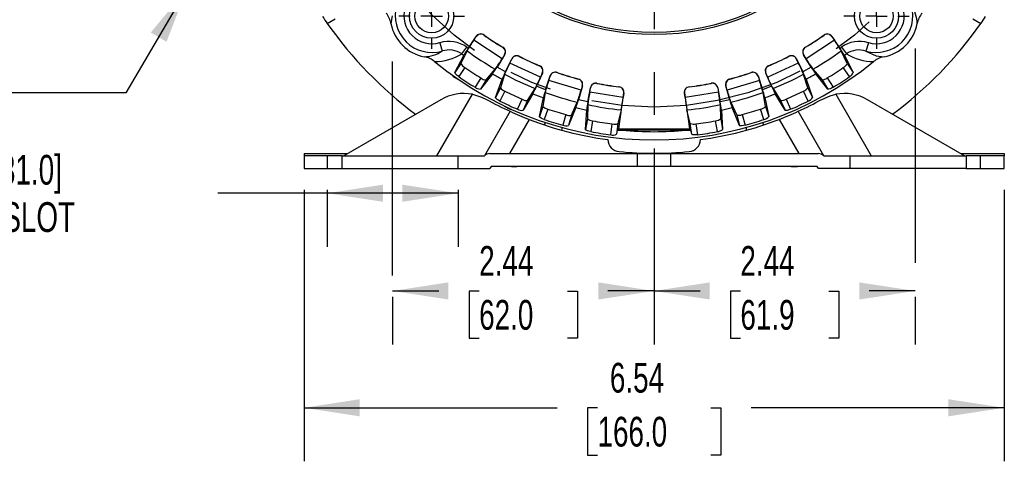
# Model space of a CAD drawing. Header units: inches. Extents: x 0 to 44, y 0 to 34.
# Tile 10 of 18: x 30.1 to 39.3, y 6.4 to 10.5. Entities that reach past the tile are written whole.
import ezdxf

# ---------------------------------------------------------------- set-up
doc = ezdxf.new("R2010")
doc.units = ezdxf.units.IN
doc.header["$LTSCALE"] = 4
doc.header["$MEASUREMENT"] = 0
doc.linetypes.add('CENTERX2', pattern=[0.8, 0.5, -0.1, 0.1, -0.1])
doc.linetypes.add('HIDDEN', pattern=[0.075, 0.05, -0.025])
doc.layers.add('CENTER', color=40, linetype='CENTERX2')
doc.layers.add('HIDDEN', color=102, linetype='HIDDEN')
doc.layers.add('DIMENSIONS', color=140, linetype='Continuous', lineweight=25)
doc.layers.add('TEXT', color=140, linetype='Continuous', lineweight=25)
doc.styles.add('SLDTEXTSTYLE0', font='TXT', dxfattribs={"width": 0.7})
doc.dimstyles.new('SLDDIMSTYLE0', dxfattribs={"dimtxt": 0.277778, "dimasz": 0.52, "dimexe": 0, "dimexo": 0.0625, "dimgap": 0.069444, "dimtad": 0, "dimtih": 1, "dimtoh": 1, "dimrnd": 1e-09, "dimdsep": 46, "dimtxsty": 'SLDTEXTSTYLE0', "dimsah": 1, "dimcen": 0.09, "dimadec": 0, "dimazin": 2, "dimtfac": 1, "dimtmove": 0, "dimatfit": 0, "dimfxl": 0, "dimfrac": 2, "dimtolj": 1, "dimtzin": 12, "dimarcsym": 0})
doc.dimstyles.new('SLDDIMSTYLE1', dxfattribs={"dimtxt": 0.277778, "dimasz": 0.52, "dimexe": 0, "dimexo": 0.0625, "dimgap": 0.069444, "dimtad": 0, "dimtih": 1, "dimtoh": 1, "dimrnd": 1e-09, "dimzin": 12, "dimdsep": 46, "dimtxsty": 'SLDTEXTSTYLE0', "dimsah": 1, "dimcen": 0.09, "dimadec": 0, "dimazin": 3, "dimtfac": 1, "dimtofl": 0, "dimtmove": 0, "dimatfit": 3, "dimfxl": 0, "dimfrac": 2, "dimtolj": 1, "dimtzin": 12, "dimarcsym": 0})
doc.dimstyles.new('SLDDIMSTYLE2', dxfattribs={"dimtxt": 0.277778, "dimasz": 0.52, "dimexe": 0, "dimexo": 0.0625, "dimgap": 0.069444, "dimtad": 0, "dimtih": 1, "dimtoh": 1, "dimrnd": 1e-09, "dimzin": 4, "dimdsep": 46, "dimtxsty": 'SLDTEXTSTYLE0', "dimsah": 1, "dimcen": 0.09, "dimadec": 0, "dimazin": 1, "dimtfac": 1, "dimtofl": 0, "dimtmove": 0, "dimatfit": 3, "dimfxl": 0, "dimfrac": 2, "dimtolj": 1, "dimtzin": 12, "dimarcsym": 0})
doc.dimstyles.new('SLDDIMSTYLE4', dxfattribs={"dimtxt": 0.18, "dimasz": 0.52, "dimexe": 0, "dimexo": 0.0625, "dimgap": 0, "dimtad": 0, "dimtih": 1, "dimtoh": 1, "dimdec": 0, "dimrnd": 1e-09, "dimzin": 0, "dimdsep": 46, "dimtxsty": 'Standard', "dimsah": 1, "dimcen": 0.09, "dimadec": 0, "dimazin": 0, "dimtfac": 0.52, "dimtdec": 0, "dimtofl": 0, "dimtmove": 0, "dimatfit": 3, "dimfxl": 0, "dimfrac": 2, "dimtolj": 1, "dimtzin": 0, "dimarcsym": 0})
doc.dimstyles.new('SLDDIMSTYLE5', dxfattribs={"dimtxt": 0.277778, "dimasz": 0.52, "dimexe": 0, "dimexo": 0.0625, "dimgap": 0.069444, "dimtad": 0, "dimtih": 1, "dimtoh": 1, "dimrnd": 1e-09, "dimzin": 12, "dimdsep": 46, "dimtxsty": 'SLDTEXTSTYLE0', "dimsah": 1, "dimcen": 0, "dimadec": 0, "dimazin": 3, "dimtfac": 1, "dimtofl": 0, "dimtmove": 0, "dimatfit": 3, "dimfxl": 0, "dimfrac": 2, "dimtolj": 1, "dimtzin": 12, "dimarcsym": 0})

# ---------------------------------------------------------------- blocks, each defined once
blk = doc.blocks.new('_D_10')
at = {"layer": 'DIMENSIONS'}
for p, q in [((33.0187, 8.9265), (31.9968, 8.9265)), ((33.0187, 8.9577), (33.0187, 8.4265)), ((34.2392, 8.9265), (33.0187, 8.9265)), ((34.2392, 8.9577), (34.2392, 8.4265))]:
    blk.add_line(p, q, dxfattribs=at)
for points in [[(33.0187, 8.9265), (33.5387, 8.8465), (33.5387, 9.0065)], [(34.2392, 8.9265), (33.7192, 9.0065), (33.7192, 8.8465)]]:
    blk.add_solid(points, dxfattribs=at)
at = {"layer": 'DIMENSIONS', "char_height": 0.277778, "attachment_point": 1, "style": 'SLDTEXTSTYLE0'}
for s, insert in [('4X 1.22 [31.0]', (28.9219, 9.2846)), ('x 0.34 [8.7] SLOT', (28.626, 8.8429))]:
    blk.add_mtext(s, dxfattribs=dict(at, insert=insert))
blk = doc.blocks.new('_D_11')
at = {"layer": 'DIMENSIONS'}
for p, q in [((39.1755, 15.9911), (39.0822, 15.9911)), ((39.0822, 15.9911), (39.0822, 15.5494)), ((40.2322, 15.9911), (40.3255, 15.9911)), ((40.3255, 15.9911), (40.3255, 15.5494)), ((37.9677, 14.9113), (38.5394, 15.5876)), ((38.5394, 15.5876), (38.7388, 15.5876)), ((39.0822, 15.5494), (39.1755, 15.5494)), ((40.3255, 15.5494), (40.2322, 15.5494))]:
    blk.add_line(p, q, dxfattribs=at)
blk.add_solid([(37.9677, 14.9113), (38.3645, 15.2567), (38.2423, 15.36)], dxfattribs=at)
at = {"layer": 'DIMENSIONS', "char_height": 0.27778, "attachment_point": 1, "style": 'SLDTEXTSTYLE0'}
for s, insert in [('%%c', (39.0812, 16.4114)), ('5.87', (39.5009, 16.4114)), ('149.2', (39.1755, 15.9074)), ('B.C.', (39.32, 15.4035))]:
    blk.add_mtext(s, dxfattribs=dict(at, insert=insert))
blk = doc.blocks.new('_D_12')
at = {"layer": 'DIMENSIONS'}
for p, q in [((36.0698, 9.3438), (36.0698, 7.5138)), ((36.0698, 8.0138), (36.499, 8.0138)), ((36.8755, 8.0132), (36.7822, 8.0132)), ((36.7822, 8.0132), (36.7822, 7.5715)), ((37.7011, 8.0132), (37.7944, 8.0132)), ((37.7944, 8.0132), (37.7944, 7.5715)), ((38.5068, 8.0138), (38.0776, 8.0138)), ((38.5068, 7.9577), (38.5068, 7.5138)), ((36.7822, 7.5715), (36.8755, 7.5715)), ((37.7944, 7.5715), (37.7011, 7.5715))]:
    blk.add_line(p, q, dxfattribs=at)
for points in [[(36.0698, 8.0138), (36.5898, 7.9338), (36.5898, 8.0938)], [(38.5068, 8.0138), (37.9868, 8.0938), (37.9868, 7.9338)]]:
    blk.add_solid(points, dxfattribs=at)
at = {"layer": 'DIMENSIONS', "char_height": 0.27778, "attachment_point": 1, "style": 'SLDTEXTSTYLE0'}
for s, insert in [('2.44', (36.8755, 8.4335)), ('61.9', (36.8755, 7.9296))]:
    blk.add_mtext(s, dxfattribs=dict(at, insert=insert))
blk = doc.blocks.new('_D_13')
at = {"layer": 'DIMENSIONS'}
for p, q in [((36.0698, 9.3438), (36.0698, 7.5138)), ((33.629, 8.0138), (34.0601, 8.0138)), ((34.4366, 8.0132), (34.3433, 8.0132)), ((34.3433, 8.0132), (34.3433, 7.5715)), ((35.2622, 8.0132), (35.3555, 8.0132)), ((35.3555, 8.0132), (35.3555, 7.5715)), ((36.0698, 8.0138), (35.6387, 8.0138)), ((33.629, 7.9577), (33.629, 7.5138)), ((34.3433, 7.5715), (34.4366, 7.5715)), ((35.3555, 7.5715), (35.2622, 7.5715))]:
    blk.add_line(p, q, dxfattribs=at)
for points in [[(33.629, 8.0138), (34.149, 7.9338), (34.149, 8.0938)], [(36.0698, 8.0138), (35.5498, 8.0938), (35.5498, 7.9338)]]:
    blk.add_solid(points, dxfattribs=at)
at = {"layer": 'DIMENSIONS', "char_height": 0.27778, "attachment_point": 1, "style": 'SLDTEXTSTYLE0'}
for s, insert in [('2.44', (34.4366, 8.4335)), ('62.0', (34.4366, 7.9296))]:
    blk.add_mtext(s, dxfattribs=dict(at, insert=insert))
blk = doc.blocks.new('_D_15')
at = {"layer": 'DIMENSIONS'}
for p, q in [((32.8021, 8.9577), (32.8021, 6.4226)), ((39.3375, 8.9577), (39.3375, 6.4226)), ((32.8021, 6.9226), (35.1649, 6.9226)), ((35.5415, 6.922), (35.4481, 6.922)), ((35.4481, 6.922), (35.4481, 6.4803)), ((36.5982, 6.922), (36.6915, 6.922)), ((36.6915, 6.922), (36.6915, 6.4803)), ((39.3375, 6.9226), (36.9747, 6.9226)), ((35.4481, 6.4803), (35.5415, 6.4803)), ((36.6915, 6.4803), (36.5982, 6.4803))]:
    blk.add_line(p, q, dxfattribs=at)
for points in [[(32.8021, 6.9226), (33.3221, 6.8426), (33.3221, 7.0026)], [(39.3375, 6.9226), (38.8175, 7.0026), (38.8175, 6.8426)]]:
    blk.add_solid(points, dxfattribs=at)
at = {"layer": 'DIMENSIONS', "char_height": 0.27778, "attachment_point": 1, "style": 'SLDTEXTSTYLE0'}
for s, insert in [('6.54', (35.657, 7.3423)), ('166.0', (35.5415, 6.8383))]:
    blk.add_mtext(s, dxfattribs=dict(at, insert=insert))
blk = doc.blocks.new('_D_16')
at = {"layer": 'DIMENSIONS'}
for p, q in [((39.7294, 9.2773), (39.7294, 10.2773)), ((39.5375, 9.2773), (40.2294, 9.2773)), ((39.5375, 9.1577), (40.2294, 9.1577)), ((39.7294, 7.9305), (39.7294, 9.1577)), ((40.2634, 7.9305), (39.7294, 7.9305)), ((40.7643, 7.9299), (40.671, 7.9299)), ((40.671, 7.9299), (40.671, 7.4882)), ((41.3588, 7.9299), (41.4521, 7.9299)), ((41.4521, 7.9299), (41.4521, 7.4882)), ((40.671, 7.4882), (40.7643, 7.4882)), ((41.4521, 7.4882), (41.3588, 7.4882))]:
    blk.add_line(p, q, dxfattribs=at)
for points in [[(39.7294, 9.2773), (39.8094, 9.7973), (39.6494, 9.7973)], [(39.7294, 9.1577), (39.6494, 8.6377), (39.8094, 8.6377)]]:
    blk.add_solid(points, dxfattribs=at)
at = {"layer": 'DIMENSIONS', "char_height": 0.27778, "attachment_point": 1, "style": 'SLDTEXTSTYLE0'}
for s, insert in [('0.12', (40.6488, 8.3502)), ('3.0', (40.7643, 7.8463))]:
    blk.add_mtext(s, dxfattribs=dict(at, insert=insert))
blk = doc.blocks.new('_D_17')
at = {"layer": 'DIMENSIONS'}
for p, q in [((39.3837, 12.6577), (41.0369, 12.6577)), ((40.5369, 12.6577), (40.5369, 11.4122)), ((40.1241, 10.9071), (40.0308, 10.9071)), ((40.0308, 10.9071), (40.0308, 10.4653)), ((40.9497, 10.9071), (41.0431, 10.9071)), ((41.0431, 10.9071), (41.0431, 10.4653)), ((40.0308, 10.4653), (40.1241, 10.4653)), ((40.5369, 9.1577), (40.5369, 10.4031)), ((41.0431, 10.4653), (40.9497, 10.4653)), ((39.5375, 9.1577), (41.0369, 9.1577))]:
    blk.add_line(p, q, dxfattribs=at)
for points in [[(40.5369, 12.6577), (40.4569, 12.1377), (40.6169, 12.1377)], [(40.5369, 9.1577), (40.6169, 9.6777), (40.4569, 9.6777)]]:
    blk.add_solid(points, dxfattribs=at)
at = {"layer": 'DIMENSIONS', "char_height": 0.27778, "attachment_point": 1, "style": 'SLDTEXTSTYLE0'}
for s, insert in [('3.50', (40.1241, 11.3274)), ('88.9', (40.1241, 10.8234))]:
    blk.add_mtext(s, dxfattribs=dict(at, insert=insert))
blk = doc.blocks.new('_D_18')
at = {"layer": 'DIMENSIONS'}
for p, q in [((36.388, 16.4942), (42.5283, 16.4942)), ((42.0283, 16.4942), (42.0283, 13.3305)), ((41.5, 12.8253), (41.4067, 12.8253)), ((41.4067, 12.8253), (41.4067, 12.3836)), ((42.5567, 12.8253), (42.65, 12.8253)), ((42.65, 12.8253), (42.65, 12.3836)), ((41.4067, 12.3836), (41.5, 12.3836)), ((42.0283, 9.1577), (42.0283, 12.3214)), ((42.65, 12.3836), (42.5567, 12.3836)), ((39.5375, 9.1577), (42.5283, 9.1577))]:
    blk.add_line(p, q, dxfattribs=at)
for points in [[(42.0283, 16.4942), (41.9483, 15.9742), (42.1083, 15.9742)], [(42.0283, 9.1577), (42.1083, 9.6777), (41.9483, 9.6777)]]:
    blk.add_solid(points, dxfattribs=at)
at = {"layer": 'DIMENSIONS', "char_height": 0.27778, "attachment_point": 1, "style": 'SLDTEXTSTYLE0'}
for s, insert in [('7.34', (41.6155, 13.2456)), ('186.3', (41.5, 12.7417))]:
    blk.add_mtext(s, dxfattribs=dict(at, insert=insert))
blk = doc.blocks.new('SW_CENTERMARKSYMBOL_0')
at = {"layer": 'CENTER', "color": 0}
for p, q in [((0, 0.2), (0, 3.1139)), ((0, 0), (0, 0.1)), ((-0.2, 0), (-3.1139, 0)), ((0, 0), (-0.1, 0)), ((0, 0), (0, -0.1)), ((0, 0), (0.1, 0)), ((0.2, 0), (3.1139, 0)), ((0, -0.2), (0, -3.1139))]:
    blk.add_line(p, q, dxfattribs=at)
blk = doc.blocks.new('SW_CENTERMARKSYMBOL_3')
at = {"layer": 'CENTER', "color": 0}
for p, q in [((0, 0.2), (0, 0.3063)), ((0, 0), (0, 0.1)), ((-0.2, 0), (-0.3063, 0)), ((0, 0), (-0.1, 0)), ((0, 0), (0, -0.1)), ((0, 0), (0.1, 0)), ((0.2, 0), (0.3063, 0)), ((0, -0.2), (0, -0.3063))]:
    blk.add_line(p, q, dxfattribs=at)
blk = doc.blocks.new('SW_CENTERMARKSYMBOL_4')
at = {"layer": 'CENTER', "color": 0}
for p, q in [((0, 0.2), (0, 0.3063)), ((0, 0), (0, 0.1)), ((-0.2, 0), (-0.3063, 0)), ((0, 0), (-0.1, 0)), ((0, 0), (0, -0.1)), ((0, 0), (0.1, 0)), ((0.2, 0), (0.3063, 0)), ((0, -0.2), (0, -0.3063))]:
    blk.add_line(p, q, dxfattribs=at)

msp = doc.modelspace()

# ---------------------------------------------------------------- linework, layer by layer
for p, q in [((33.6232, 10.5837), (33.6133, 10.511)), ((33.0184, 10.5119), (33.0935, 10.5552)), ((39.0462, 10.5552), (39.1212, 10.5119)), ((34.3345, 10.2798), (34.4099, 10.3915)), ((34.3863, 10.3547), (34.4101, 10.39)), ((34.4101, 10.39), (34.4099, 10.3915)), ((34.4818, 10.4047), (34.482, 10.4032)), ((37.6576, 10.4032), (37.6579, 10.4047)), ((37.7298, 10.3915), (37.7295, 10.39)), ((37.7295, 10.39), (37.7533, 10.3547)), ((37.7298, 10.3915), (37.8051, 10.2798)), ((34.0691, 10.3327), (34.0919, 10.2549)), ((34.6507, 10.183), (34.3863, 10.3547)), ((37.7533, 10.3547), (37.4889, 10.183)), ((38.0705, 10.3327), (38.0478, 10.2549)), ((34.2101, 10.0543), (34.2935, 10.2141)), ((34.3233, 10.2567), (34.2662, 10.1374)), ((34.2745, 10.228), (34.3204, 10.2901)), ((34.6747, 10.2195), (34.6033, 10.1052)), ((34.6733, 10.2191), (34.6507, 10.183)), ((34.6561, 10.2902), (34.6575, 10.2905)), ((34.6747, 10.2195), (34.6733, 10.2191)), ((34.8108, 10.2056), (34.8112, 10.2042)), ((37.3284, 10.2042), (37.3289, 10.2056)), ((37.4664, 10.2191), (37.4649, 10.2195)), ((37.5363, 10.1052), (37.4649, 10.2195)), ((37.4889, 10.183), (37.4664, 10.2191)), ((37.4821, 10.2905), (37.4835, 10.2902)), ((37.8735, 10.1374), (37.8163, 10.2567)), ((37.8192, 10.2901), (37.8651, 10.228)), ((37.8461, 10.2141), (37.9296, 10.0543)), ((38.0478, 10.2549), (38.1438, 10.211)), ((38.1438, 10.211), (38.2165, 10.2012)), ((34.2662, 10.1374), (34.2101, 10.0543)), ((34.6823, 10.0614), (34.7414, 10.1825)), ((34.7232, 10.1428), (34.7419, 10.1811)), ((35.0089, 10.0096), (34.7232, 10.1428)), ((34.7419, 10.1811), (34.7414, 10.1825)), ((34.9994, 10.1165), (35.0007, 10.117)), ((37.4164, 10.1428), (37.1307, 10.0096)), ((37.1389, 10.117), (37.1403, 10.1165)), ((37.3982, 10.1825), (37.3978, 10.1811)), ((37.3978, 10.1811), (37.4164, 10.1428)), ((37.3982, 10.1825), (37.4573, 10.0614)), ((37.8735, 10.1374), (37.9296, 10.0543)), ((34.3031, 10.1007), (34.2455, 10.0153)), ((34.56, 10.041), (34.4479, 9.8998)), ((34.5011, 9.9849), (34.5868, 10.0856)), ((34.6823, 10.0614), (34.6033, 10.1052)), ((34.6745, 10.037), (34.6345, 9.9109)), ((35.0276, 10.049), (34.9728, 9.926)), ((35.0262, 10.0485), (35.0089, 10.0096)), ((35.0276, 10.049), (35.0262, 10.0485)), ((35.0572, 9.8936), (35.0988, 10.0217)), ((35.0863, 9.9799), (35.0995, 10.0204)), ((35.0995, 10.0204), (35.0988, 10.0217)), ((35.1643, 10.0542), (35.1649, 10.0529)), ((36.9747, 10.0529), (36.9753, 10.0542)), ((37.0408, 10.0217), (37.0402, 10.0204)), ((37.0402, 10.0204), (37.0533, 9.9799)), ((37.0408, 10.0217), (37.0825, 9.8936)), ((37.1134, 10.0485), (37.112, 10.049)), ((37.1668, 9.926), (37.112, 10.049)), ((37.1307, 10.0096), (37.1134, 10.0485)), ((37.5363, 10.1052), (37.4573, 10.0614)), ((37.5052, 9.9109), (37.4652, 10.037)), ((37.5528, 10.0856), (37.6386, 9.9849)), ((37.6917, 9.8998), (37.5796, 10.041)), ((37.8941, 10.0153), (37.8365, 10.1007)), ((34.1976, 10.0138), (34.1969, 10.0136)), ((34.1969, 10.0136), (34.2368, 9.9905)), ((34.1976, 10.0138), (34.2362, 9.9915)), ((34.2362, 9.9915), (34.2368, 9.9905)), ((34.4525, 10.0037), (34.3979, 9.9163)), ((34.5011, 9.9849), (34.4479, 9.8998)), ((34.5905, 9.8208), (34.6508, 9.9907)), ((35.3878, 9.8877), (35.0863, 9.9799)), ((35.3635, 9.9922), (35.3647, 9.993)), ((35.4008, 9.9294), (35.3637, 9.7999)), ((35.3995, 9.9287), (35.3878, 9.8877)), ((35.4008, 9.9294), (35.3995, 9.9287)), ((35.5354, 9.9535), (35.5362, 9.9523)), ((36.6034, 9.9523), (36.6042, 9.9535)), ((36.7401, 9.9287), (36.7388, 9.9294)), ((36.776, 9.7999), (36.7388, 9.9294)), ((36.7518, 9.8877), (36.7401, 9.9287)), ((37.0533, 9.9799), (36.7518, 9.8877)), ((36.7749, 9.993), (36.7762, 9.9922)), ((37.4888, 9.9907), (37.5491, 9.8208)), ((37.6386, 9.9849), (37.6917, 9.8998)), ((37.6871, 10.0037), (37.7417, 9.9163)), ((34.042, 9.2773), (34.373, 9.8507)), ((34.6345, 9.9109), (34.5905, 9.8208)), ((34.6762, 9.8797), (34.631, 9.7871)), ((34.9389, 9.8564), (34.8475, 9.7009)), ((34.8883, 9.7925), (34.9592, 9.9042)), ((35.0572, 9.8936), (34.9728, 9.926)), ((35.0528, 9.8683), (35.0307, 9.7379)), ((35.4517, 9.7795), (35.4751, 9.9122)), ((35.4686, 9.8691), (35.476, 9.911)), ((35.7804, 9.8197), (35.4686, 9.8691)), ((35.476, 9.911), (35.4751, 9.9122)), ((35.7401, 9.5274), (35.7872, 9.8628)), ((35.7418, 9.9198), (35.7426, 9.9207)), ((35.7864, 9.8619), (35.7804, 9.8197)), ((35.7872, 9.8628), (35.7864, 9.8619)), ((36.3533, 9.8619), (36.3524, 9.8628)), ((36.3524, 9.8628), (36.3996, 9.5274)), ((36.3592, 9.8197), (36.3533, 9.8619)), ((36.6711, 9.8691), (36.3592, 9.8197)), ((36.397, 9.9207), (36.3978, 9.9198)), ((36.6645, 9.9122), (36.6637, 9.911)), ((36.6637, 9.911), (36.6711, 9.8691)), ((36.6645, 9.9122), (36.6879, 9.7795)), ((37.1668, 9.926), (37.0825, 9.8936)), ((37.1089, 9.7379), (37.0869, 9.8683)), ((37.1804, 9.9042), (37.2513, 9.7925)), ((37.2921, 9.7009), (37.2007, 9.8564)), ((37.5086, 9.7871), (37.4635, 9.8797)), ((37.5052, 9.9109), (37.5491, 9.8208)), ((37.7666, 9.8507), (38.0976, 9.2773)), ((34.0773, 9.7999), (33.1722, 9.2773)), ((34.7957, 9.7103), (34.8376, 9.8044)), ((34.8883, 9.7925), (34.8475, 9.7009)), ((34.9997, 9.6425), (35.0358, 9.8192)), ((35.2986, 9.656), (35.3532, 9.7765)), ((35.4517, 9.7795), (35.3637, 9.7999)), ((35.4508, 9.7539), (35.4472, 9.6217)), ((36.776, 9.7999), (36.6879, 9.7795)), ((36.6925, 9.6217), (36.6888, 9.7539)), ((36.7864, 9.7765), (36.8411, 9.656)), ((37.1038, 9.8192), (37.1399, 9.6425)), ((37.2513, 9.7925), (37.2921, 9.7009)), ((37.302, 9.8044), (37.3439, 9.7103)), ((38.9675, 9.2773), (38.0623, 9.7999)), ((34.7247, 9.6918), (34.4854, 9.2773)), ((34.6777, 9.7366), (34.6765, 9.7367)), ((34.6765, 9.7367), (34.7165, 9.7136)), ((34.6777, 9.7366), (34.7163, 9.7143)), ((34.7163, 9.7143), (34.7165, 9.7136)), ((34.7348, 9.7129), (34.7346, 9.7136)), ((35.0307, 9.7379), (34.9997, 9.6425)), ((35.0763, 9.7128), (35.0445, 9.6148)), ((35.2467, 9.6607), (35.2183, 9.5617)), ((35.3398, 9.7262), (35.2709, 9.5596)), ((35.2986, 9.656), (35.2709, 9.5596)), ((35.4298, 9.5229), (35.4409, 9.7029)), ((35.7625, 9.7046), (35.7316, 9.5771)), ((36.408, 9.5771), (36.3771, 9.7046)), ((36.6987, 9.7029), (36.7099, 9.5229)), ((36.8687, 9.5596), (36.7999, 9.7262)), ((36.8411, 9.656), (36.8687, 9.5596)), ((36.8929, 9.6607), (36.9213, 9.5617)), ((37.0951, 9.6148), (37.0633, 9.7128)), ((37.1089, 9.7379), (37.1399, 9.6425)), ((37.6543, 9.2773), (37.415, 9.6918)), ((34.9028, 9.6164), (34.7184, 9.297)), ((35.0574, 9.5866), (35.045, 9.5652)), ((35.4472, 9.6217), (35.4298, 9.5229)), ((35.4959, 9.6032), (35.478, 9.5018)), ((35.6652, 9.4723), (35.6795, 9.5743)), ((35.7316, 9.5771), (35.7177, 9.4778)), ((36.422, 9.4778), (36.408, 9.5771)), ((36.4601, 9.5743), (36.4744, 9.4723)), ((36.6617, 9.5018), (36.6438, 9.6032)), ((36.6925, 9.6217), (36.7099, 9.5229)), ((37.0948, 9.5649), (37.0822, 9.5866)), ((37.2368, 9.6164), (37.4212, 9.297)), ((35.7258, 9.515), (35.7177, 9.4778)), ((35.7258, 9.515), (35.7401, 9.5274)), ((35.7258, 9.515), (35.7719, 9.5154)), ((35.7401, 9.5274), (36.3996, 9.5274)), ((36.3678, 9.5154), (35.7719, 9.5154)), ((36.3678, 9.5154), (36.4139, 9.515)), ((36.3996, 9.5274), (36.4139, 9.515)), ((36.422, 9.4778), (36.4139, 9.515)), ((36.928, 9.54), (36.9297, 9.5146)), ((32.8021, 9.297), (33.2063, 9.297)), ((32.8021, 9.297), (32.8021, 9.2773)), ((34.5375, 9.297), (35.9123, 9.297)), ((35.9123, 9.297), (35.9123, 9.1773)), ((35.9123, 9.297), (36.2273, 9.297)), ((36.2273, 9.297), (37.6022, 9.297)), ((36.2273, 9.1773), (36.2273, 9.297)), ((38.9334, 9.297), (39.3375, 9.297)), ((39.3375, 9.297), (39.3375, 9.2773)), ((32.8021, 9.2773), (32.8021, 9.1577)), ((33.1564, 9.2773), (32.8021, 9.2773)), ((33.1564, 9.1577), (33.1564, 9.2773)), ((33.1564, 9.2773), (34.4854, 9.2773)), ((37.6543, 9.2773), (38.9832, 9.2773)), ((38.9832, 9.2773), (38.9832, 9.1577)), ((39.3375, 9.2773), (38.9832, 9.2773)), ((39.3375, 9.1577), (39.3375, 9.2773)), ((32.8021, 9.1577), (33.1564, 9.1577)), ((33.1564, 9.1577), (34.536, 9.1577)), ((34.5473, 9.1773), (34.536, 9.1577)), ((35.9123, 9.1773), (34.5473, 9.1773)), ((34.7377, 9.1749), (34.7312, 9.1773)), ((36.2273, 9.1773), (35.9123, 9.1773)), ((37.5923, 9.1773), (36.2273, 9.1773)), ((37.4019, 9.1749), (37.4085, 9.1773)), ((37.6037, 9.1577), (37.5923, 9.1773)), ((38.9832, 9.1577), (37.6037, 9.1577)), ((38.9832, 9.1577), (39.3375, 9.1577))]:
    msp.add_line(p, q)
at = {"flags": 128}
for points in [[(34.2455, 10.0153), (34.2322, 10.0253), (34.2212, 10.0353), (34.2135, 10.0443), (34.2099, 10.0513), (34.2101, 10.0543)], [(34.373, 9.8507), (34.459, 9.8252), (34.5041, 9.8035)], [(37.6355, 9.8035), (37.7137, 9.8373), (37.7666, 9.8507)], [(37.7417, 9.9163), (37.7272, 9.9083), (37.7136, 9.9023), (37.7022, 9.8988), (37.6944, 9.8984), (37.6917, 9.8998)], [(34.631, 9.7871), (34.6165, 9.7952), (34.6042, 9.8035), (34.5953, 9.8113), (34.5907, 9.8178), (34.5905, 9.8208)], [(37.3439, 9.7103), (37.3284, 9.7044), (37.3141, 9.7003), (37.3024, 9.6985), (37.2945, 9.6992), (37.2921, 9.7009)], [(35.0445, 9.6148), (35.029, 9.6208), (35.0156, 9.6273), (35.0057, 9.6338), (35.0003, 9.6396), (34.9997, 9.6425)], [(36.9213, 9.5617), (36.9051, 9.558), (36.8904, 9.5559), (36.8786, 9.5558), (36.8709, 9.5575), (36.8687, 9.5596)], [(35.478, 9.5018), (35.4618, 9.5055), (35.4476, 9.5101), (35.4369, 9.5152), (35.4308, 9.5201), (35.4298, 9.5229)], [(36.4744, 9.4723), (36.4578, 9.4709), (36.443, 9.471), (36.4312, 9.4725), (36.4239, 9.4753), (36.422, 9.4778)]]:
    msp.add_lwpolyline(points, dxfattribs=at)
for centre, radius in [((36.0698, 12.6577), 2.25), ((36.0698, 12.6577), 2.2303), ((33.993, 10.5809), 0.2063), ((38.1466, 10.5809), 0.2063), ((33.993, 10.5809), 0.1563), ((38.1466, 10.5809), 0.1562)]:
    msp.add_circle(centre, radius)
for centre, radius, start, end in [((33.9958, 10.5837), 0.3425, 163.71576, 286.28424), ((38.1438, 10.5837), 0.3425, 253.71576, 16.28424), ((38.221, 10.5066), 0.3054, 0.81765, 34.52481), ((33.5948, 10.9339), 0.7143, 209.88775, 216.21349), ((33.3976, 10.4705), 0.2195, 10.61522, 39.03391), ((33.9958, 10.5837), 0.2614, 163.71576, 286.28424), ((38.1438, 10.5837), 0.2614, 253.71576, 16.28424), ((38.7407, 10.4712), 0.2181, 140.86955, 169.48139), ((38.5449, 10.9339), 0.7143, 323.78651, 330.11225), ((36.0698, 12.6577), 3.7303, 215.11553, 233.3518), ((33.9958, 10.5837), 0.3893, 190.75999, 259.24001), ((38.1438, 10.5837), 0.3893, 280.75999, 349.24001), ((36.0698, 12.6577), 3.7303, 306.6482, 324.88447), ((34.4523, 10.3629), 0.0512, 54.81525, 146.00593), ((34.4525, 10.3614), 0.0512, 54.83672, 146.00604), ((36.0698, 12.6577), 2.7564, 234.82121, 239.17879), ((36.0698, 12.6577), 2.7575, 234.84267, 239.15733), ((36.0698, 12.6577), 2.7564, 300.82121, 305.17879), ((36.0698, 12.6577), 2.7575, 300.84267, 305.15733), ((37.6871, 10.3614), 0.0512, 33.99382, 125.1635), ((37.6874, 10.3629), 0.0512, 33.9941, 125.1847), ((34.1518, 10.058), 0.2869, 54.01158, 106.74832), ((35.4302, 9.6142), 1.2799, 144.64796, 149.8658), ((36.1708, 9.2678), 1.9198, 31.00416, 34.48208), ((37.9877, 10.0584), 0.2865, 73.21053, 126.02957), ((33.9188, 10.5065), 0.3054, 270.81765, 304.52481), ((34.0179, 10.6486), 0.4927, 270.35027, 301.3877), ((34.1557, 10.0551), 0.2098, 55.51786, 107.72301), ((36.0698, 12.6577), 3.021, 233.53873, 233.98459), ((35.4357, 9.5456), 1.3235, 146.30922, 149.66042), ((36.0698, 12.6577), 2.9438, 233.53873, 233.87951), ((36.0698, 12.6577), 2.969, 233.96679, 240.03321), ((34.6299, 10.2463), 0.0512, 327.99382, 59.1635), ((34.6313, 10.2466), 0.0512, 327.9941, 59.1847), ((34.7874, 10.1601), 0.0512, 62.81525, 154.00593), ((34.7879, 10.1587), 0.0512, 62.83672, 154.00604), ((36.0698, 12.6577), 2.7564, 242.82121, 247.17879), ((36.0698, 12.6577), 2.7575, 242.84267, 247.15733), ((36.0698, 12.6577), 2.7564, 292.82121, 297.17879), ((36.0698, 12.6577), 2.7575, 292.84267, 297.15733), ((37.3518, 10.1587), 0.0512, 25.99382, 117.1635), ((37.3522, 10.1601), 0.0512, 25.9941, 117.1847), ((37.5083, 10.2466), 0.0512, 120.81525, 212.00593), ((37.5097, 10.2463), 0.0512, 120.83672, 212.00604), ((36.0698, 12.6577), 2.969, 299.96679, 306.03321), ((36.0698, 12.6577), 2.9438, 306.12049, 306.46127), ((36.9579, 9.7044), 1.0241, 29.84951, 34.18085), ((36.0698, 12.6577), 3.021, 306.01541, 306.46127), ((37.9839, 10.055), 0.2098, 72.27917, 124.47997), ((38.1218, 10.6489), 0.493, 238.62226, 269.63977), ((33.8833, 9.9868), 0.2181, 50.86955, 79.48139), ((36.0698, 12.6577), 3.2336, 230.683, 309.317), ((34.3491, 10.1839), 0.0951, 209.27785, 241.06463), ((33.0141, 11.1866), 1.9198, 325.00416, 328.48208), ((35.86, 9.5548), 1.2799, 152.64796, 157.8658), ((34.9795, 10.0693), 0.0512, 335.99382, 67.1635), ((34.9809, 10.0699), 0.0512, 335.9941, 67.1847), ((37.1588, 10.0699), 0.0512, 112.81525, 204.00593), ((37.1601, 10.0693), 0.0512, 112.83672, 204.00604), ((35.6981, 9.2868), 1.9198, 23.00416, 26.48208), ((38.59, 10.8355), 1.2799, 210.64796, 215.8658), ((37.8071, 10.1672), 0.0728, 293.85053, 335.80698), ((38.2569, 9.9854), 0.2195, 100.61522, 129.03391), ((34.2067, 10.0306), 0.0197, 184.49834, 240.00542), ((34.2074, 10.0308), 0.0197, 184.58871, 240.00532), ((36.0698, 12.6577), 3.108, 235.35776, 238.64224), ((33.7331, 10.6451), 1.0241, 323.84951, 328.18085), ((36.0698, 12.6577), 3.021, 240.01541, 241.98459), ((35.875, 9.4877), 1.3235, 154.30922, 157.66042), ((36.0698, 12.6577), 2.969, 241.96679, 248.03321), ((35.1475, 10.0059), 0.0512, 70.81525, 162.00593), ((35.1481, 10.0046), 0.0512, 70.83672, 162.00604), ((36.0698, 12.6577), 2.7564, 250.82121, 255.17879), ((36.0698, 12.6577), 2.7575, 250.84267, 255.15733), ((36.0698, 12.6577), 2.7564, 284.82121, 289.17879), ((36.0698, 12.6577), 2.7575, 284.84267, 289.15733), ((36.9915, 10.0046), 0.0512, 17.99382, 109.1635), ((36.9922, 10.0059), 0.0512, 17.9941, 109.1847), ((36.0698, 12.6577), 2.969, 291.96679, 298.03321), ((36.5383, 9.6096), 1.0241, 21.84951, 26.18085), ((36.0698, 12.6577), 3.021, 298.01541, 299.98459), ((38.6549, 10.8126), 1.3235, 212.30922, 215.66042), ((36.0698, 12.6577), 3.108, 301.35776, 304.64224), ((37.8579, 10.0839), 0.0775, 297.84221, 337.56099), ((36.0698, 12.6577), 3.2109, 235.37836, 238.62164), ((34.5013, 10.0576), 0.0728, 227.85053, 269.80698), ((33.2486, 10.7757), 1.9198, 333.00416, 336.48208), ((36.2939, 9.5558), 1.2799, 160.64796, 165.8658), ((35.3504, 9.9428), 0.0512, 343.99382, 75.1635), ((35.3516, 9.9435), 0.0512, 343.9941, 75.1847), ((35.5255, 9.9034), 0.0512, 78.81525, 170.00593), ((35.5263, 9.9021), 0.0512, 78.83672, 170.00604), ((36.0698, 12.6577), 2.7564, 258.82121, 263.18226), ((36.0698, 12.6577), 2.7575, 258.84267, 263.16781), ((36.0698, 12.6577), 2.7564, 276.81774, 281.17879), ((36.0698, 12.6577), 2.7575, 276.83219, 281.15733), ((36.6133, 9.9021), 0.0512, 9.99382, 101.1635), ((36.6141, 9.9034), 0.0512, 9.9941, 101.1847), ((36.788, 9.9435), 0.0512, 104.81525, 196.00593), ((36.7893, 9.9428), 0.0512, 104.83672, 196.00604), ((35.2325, 9.3713), 1.9198, 15.00416, 18.48208), ((38.3119, 10.5025), 1.2799, 202.64796, 207.8658), ((37.6298, 10.0796), 0.0951, 275.27785, 307.06463), ((36.0698, 12.6577), 3.2109, 301.37836, 304.62164), ((34.2938, 9.4249), 0.4331, 79.4639, 120), ((34.4458, 9.9773), 0.0775, 231.84221, 271.56099), ((34.7101, 9.9685), 0.0951, 217.27785, 249.06463), ((36.0698, 12.6577), 3.108, 243.35776, 246.64224), ((34.036, 10.3395), 1.0241, 331.84951, 336.18085), ((36.0698, 12.6577), 3.021, 248.01541, 249.98459), ((36.3181, 9.4914), 1.3235, 162.30922, 165.66042), ((36.0698, 12.6577), 2.969, 249.96679, 256.03321), ((33.538, 10.4014), 1.9198, 341.00416, 344.48208), ((36.7234, 9.6172), 1.2799, 168.64796, 173.8658), ((35.7357, 9.869), 0.0512, 351.98958, 83.16709), ((35.7365, 9.8699), 0.0512, 351.99125, 83.17988), ((36.4031, 9.8699), 0.0512, 96.81855, 188.01031), ((36.4039, 9.869), 0.0512, 96.83456, 188.00881), ((34.7833, 9.5198), 1.9198, 7.00416, 10.48208), ((37.9901, 10.2114), 1.2799, 194.64796, 199.8658), ((36.0698, 12.6577), 2.969, 283.96679, 290.03321), ((36.1095, 9.574), 1.0241, 13.84951, 18.18085), ((36.0698, 12.6577), 3.021, 290.01541, 291.98459), ((38.3729, 10.4708), 1.3235, 204.30922, 207.66042), ((36.0698, 12.6577), 3.108, 293.35776, 296.64224), ((37.4436, 9.9497), 0.0728, 285.85053, 327.80698), ((37.8458, 9.4249), 0.4331, 60, 100.5361), ((36.0698, 12.6222), 3.2244, 240.94978, 245.34341), ((36.0698, 12.6577), 3.2109, 243.37836, 246.62164), ((34.8784, 9.8646), 0.0728, 235.85053, 277.80698), ((34.3784, 10.079), 1.0241, 339.84951, 344.18085), ((36.7563, 9.5568), 1.3235, 170.30922, 173.66042), ((36.0698, 12.6577), 2.969, 257.96679, 264.05963), ((33.8791, 10.0564), 1.9161, 349.42023, 352.90358), ((39.2092, 10.2039), 2.8758, 187.67778, 189.99842), ((36.0698, 12.6577), 2.969, 275.94037, 282.03321), ((35.68, 9.5985), 1.0241, 5.84951, 10.18085), ((38.0462, 10.1715), 1.3235, 196.30922, 199.66042), ((37.2558, 9.8875), 0.0951, 267.27785, 299.06463), ((36.0698, 12.6577), 3.2109, 293.37836, 296.62164), ((36.0698, 12.6222), 3.2244, 294.65659, 299.05022), ((37.4823, 9.8601), 0.0775, 289.84221, 329.56099), ((34.7263, 9.7307), 0.0197, 239.99427, 295.50196), ((36.0698, 12.6222), 3.2244, 245.34341, 248.78129), ((34.8347, 9.7774), 0.0775, 239.84221, 279.56099), ((35.0976, 9.8055), 0.0951, 225.27785, 257.06463), ((36.0698, 12.6577), 3.108, 251.35776, 254.64224), ((35.2788, 9.726), 0.0728, 243.85053, 285.80698), ((36.0698, 12.6577), 3.021, 256.01541, 257.98459), ((36.0698, 12.6577), 3.021, 282.01541, 283.98459), ((36.8588, 9.7494), 0.0951, 259.27785, 291.06463), ((36.0698, 12.6577), 3.108, 285.35776, 288.64224), ((37.0534, 9.7848), 0.0728, 277.85053, 319.80698), ((36.0698, 12.6222), 3.2244, 291.21871, 294.65659), ((36.0698, 12.6222), 3.2244, 248.78129, 262.28127), ((36.0698, 12.6577), 3.2109, 251.37836, 254.62164), ((35.2475, 9.6335), 0.0775, 247.84221, 287.56099), ((35.504, 9.6979), 0.0951, 233.27785, 265.06463), ((36.0698, 12.6577), 3.108, 259.35776, 262.78627), ((35.702, 9.6427), 0.0719, 251.80476, 294.2986), ((36.4388, 9.6654), 0.0935, 250.76448, 283.13216), ((36.0698, 12.6577), 3.108, 277.21373, 280.64224), ((36.0698, 12.6222), 3.2244, 277.71873, 291.21871), ((36.644, 9.6759), 0.0728, 269.85053, 311.80698), ((36.0698, 12.6577), 3.2109, 285.37836, 288.62164), ((37.0792, 9.6907), 0.0775, 281.84221, 321.56099), ((35.1253, 9.5328), 0.0866, 347.92388, 4.72827), ((36.0698, 12.6577), 3.2109, 259.37836, 262.76106), ((35.684, 9.5463), 0.0764, 255.74484, 296.1364), ((36.0698, 12.6577), 3.1564, 264.58341, 275.41659), ((36.0698, 12.6577), 3.2109, 277.23894, 280.62164), ((36.6565, 9.5791), 0.0775, 273.84221, 313.56099), ((35.7547, 9.433), 0.1181, 182.91167, 264.35712), ((36.3849, 9.433), 0.1181, 275.64288, 357.08833), ((34.5375, 9.2183), 0.0787, 90, 131.40962), ((36.0698, 12.6222), 3.3228, 264.35712, 275.64288), ((37.6022, 9.2183), 0.0787, 48.59038, 90)]:
    msp.add_arc(centre, radius, start, end)
for centre, major_axis, ratio, start_param, end_param in [((34.246, 10.0086), (0.0109, -0.0165), 0.998288, 5.176448, 5.580262), ((34.2467, 10.0076), (0.0109, -0.0165), 0.998288, 5.176448, 5.626137), ((34.6864, 9.7537), (0.0197, -0.0012), 0.998288, 3.798628, 4.24833), ((34.6875, 9.7537), (0.0197, -0.0012), 0.998288, 3.844501, 4.24833), ((34.5985, 9.1786), (0.1969, 0), 0.026186, 5.497749, 6.045104), ((37.5411, 9.1786), (0.1969, 0), 0.026186, 3.379674, 3.927028)]:
    msp.add_ellipse(centre, major_axis=major_axis, ratio=ratio, start_param=start_param, end_param=end_param)
at = {"layer": 'CENTER'}
for p, q in [((33.629, 8.1577), (33.629, 10.2773)), ((38.5068, 10.2773), (38.5068, 8.1577))]:
    msp.add_line(p, q, dxfattribs=at)
msp.add_circle((36.0715, 12.6684), 2.937, dxfattribs=at)
at = {"layer": 'HIDDEN'}
for p, q in [((33.0187, 9.2773), (33.0187, 9.1577)), ((34.2392, 9.1577), (34.2392, 9.2773)), ((37.8966, 9.2773), (37.8966, 9.1577)), ((39.1171, 9.1577), (39.1171, 9.2773))]:
    msp.add_line(p, q, dxfattribs=at)

# ---------------------------------------------------------------- block references
at = {"layer": 'CENTER'}
for name, p in [('SW_CENTERMARKSYMBOL_0', (36.0698, 12.6577)), ('SW_CENTERMARKSYMBOL_4', (33.993, 10.5809)), ('SW_CENTERMARKSYMBOL_3', (38.1466, 10.5809))]:
    msp.add_blockref(name, p, dxfattribs=at)

# ---------------------------------------------------------------- dimensions: what is measured, and where the dimension line sits
at = {"layer": 'DIMENSIONS'}
for base, p2, dimstyle, picture, middle in [((42.0283, 16.4942), (36.188, 16.4942), 'SLDDIMSTYLE1', '_D_18', (42.0283, 12.8259)), ((40.5369, 12.6577), (39.1837, 12.6577), 'SLDDIMSTYLE2', '_D_17', (40.5369, 10.9077)), ((39.7294, 9.2773), (39.3375, 9.2773), 'SLDDIMSTYLE0', '_D_16', (39.7294, 7.9305))]:
    dim = msp.add_linear_dim(base=base, p1=(39.3375, 9.1577), p2=p2, angle=90, dimstyle=dimstyle, dxfattribs=at)
    dim.commit()
    dim.dimension.update_dxf_attribs({"geometry": picture, "text_midpoint": middle, "dimtype": 160})
dim = msp.add_diameter_dim_2p(p1=(34.1754, 10.4255), p2=(37.9677, 14.9113), text='<>\\PB.C.', dimstyle='SLDDIMSTYLE5', dxfattribs=at)
dim.commit()
dim.dimension.update_dxf_attribs({"geometry": '_D_11', "text_midpoint": (39.7038, 15.7702), "dimtype": 163})
for base, p1, p2, picture, middle in [((33.629, 8.0138), (36.0698, 9.5438), (33.629, 8.1577), '_D_13', (34.8494, 8.0138)), ((38.5068, 8.0138), (36.0698, 9.5438), (38.5068, 8.1577), '_D_12', (37.2883, 8.0138)), ((39.3375, 6.9226), (32.8021, 9.1577), (39.3375, 9.1577), '_D_15', (36.0698, 6.9226))]:
    dim = msp.add_linear_dim(base=base, p1=p1, p2=p2, dimstyle='SLDDIMSTYLE1', dxfattribs=at)
    dim.commit()
    dim.dimension.update_dxf_attribs({"geometry": picture, "text_midpoint": middle, "dimtype": 160})
dim = msp.add_linear_dim(base=(33.0187, 8.9265), p1=(34.2392, 9.1577), p2=(33.0187, 9.1577), text='4X 1.22 [31.0]\\Px 0.34 [8.7] SLOT', dimstyle='SLDDIMSTYLE1', dxfattribs=at)
dim.commit()
dim.dimension.update_dxf_attribs({"geometry": '_D_10', "text_midpoint": (30.2803, 8.9265), "dimtype": 160})

# ---------------------------------------------------------------- leaders
at = {"layer": 'TEXT', "linetype": 'CENTERX2', "lineweight": 18}
msp.add_leader([(31.7069, 10.8326), (31.139, 9.8648), (28.6073, 9.8648)], dimstyle='SLDDIMSTYLE4', dxfattribs=at)

doc.saveas('drawing.dxf')
